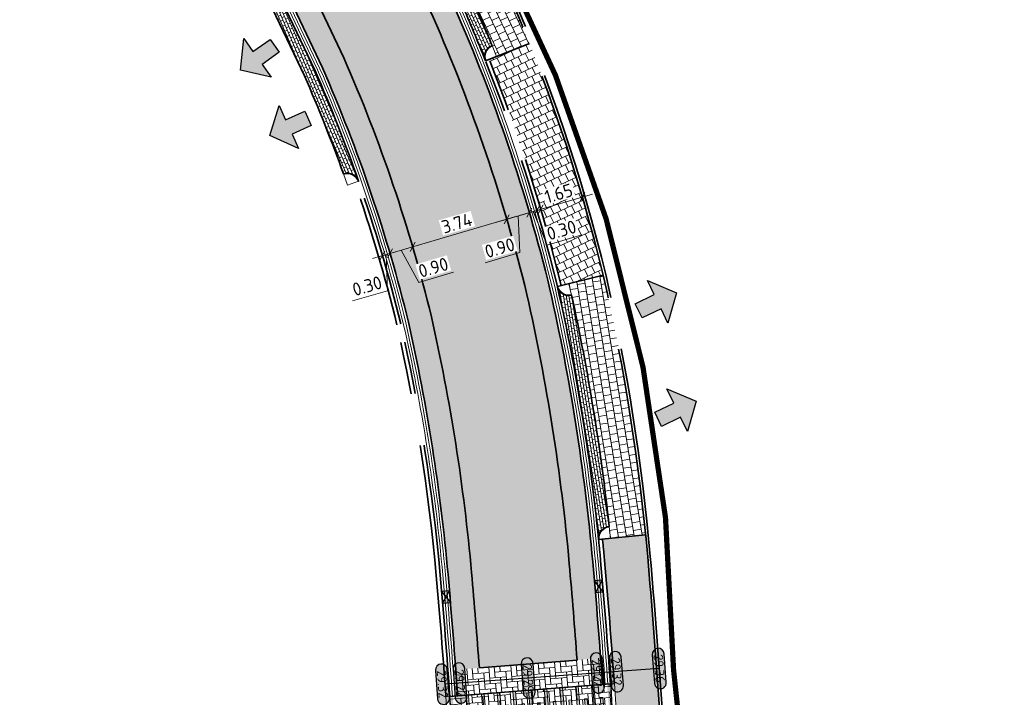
# Model space of a CAD drawing. Header units: metres. Extents: x 199937 to 201628, y 374508 to 375260.
# Tile 160 of 183: x 201412 to 201449, y 374990 to 375016. Entities that reach past the tile are written whole.
import ezdxf
from ezdxf.enums import TextEntityAlignment as Align

# ---------------------------------------------------------------- set-up
doc = ezdxf.new("R2010")
doc.units = ezdxf.units.M
for name, pattern in [('VH-OPSLUITBAND_100X200', [16, 8, -2, 4, -2]), ('VH-TROTTOIRBAND_130-150', [15, 5, -2, 2, -2, 2, -2]), ('XX-PROJECTGRENS', [18, 12, -3, 0, -3])]:
    doc.linetypes.add(name, pattern=pattern)
doc.layers.add('000___INRIT-PIJL', color=252, linetype='Continuous')
for name, color, linetype, lineweight in [('031___CL_DREMPEL TALUD', 250, 'Continuous', 18), ('N-WE-OG-HOOGTELIJN-G', 7, 'Continuous', 25), ('N-WE-RI-KOLK-S', 7, 'Continuous', 25), ('N-WE-VH-DREMPEL-G', 30, 'Continuous', 35), ('N-WE-VH-DWARSHELLING-S', 7, 'Continuous', 25), ('N-WE-VH-GOOT-G', 170, 'Continuous', 35), ('N-WE-VH-KANTOPSLUITING_OPSLUITBAND_100X200-G', 150, 'VH-OPSLUITBAND_100X200', 35), ('N-WE-VH-KANTOPSLUITING_TROTTOIRBAND_130 150-G', 210, 'VH-TROTTOIRBAND_130-150', 35), ('N-WE-VH-KANTOPSLUITING_TROTTOIRBAND_130 150_250_HOEKBLOK-S', 210, 'Continuous', 25), ('N-WE-VH-KANTOPSLUITING_VERLOOPBAND-S', 251, 'Continuous', 25), ('N-WE-VH-KANTVERHARDING_STREKLAAG-G', 60, 'Continuous', 18), ('N-WE-VH-VERHARDING_BETONSTRAATSTEEN-G', 252, 'Continuous', 35), ('N-WE-VH-VERHARDING_TEGEL-A', 252, 'Continuous', 18), ('N-WE-VH-VERHARDING_TEGEL-G', 252, 'Continuous', 35), ('N-WE-VW-MARKERING-V', 7, 'Continuous', 18), ('X-XX-AL-HOOGTELABEL-S', 7, 'Continuous', 25), ('X-XX-AL-M-200', 7, 'Continuous', 18)]:
    doc.layers.add(name, color=color, linetype=linetype, lineweight=lineweight)
doc.layers.add('N-WE-KG-GRENS_PROJECT-G', color=7, linetype='XX-PROJECTGRENS', lineweight=35, transparency=0.45)
for name, color, linetype, lineweight, true_color in [('N-WE-VH-VERHARDING_BETONSTRAATSTEEN_GRIJS-A', 7, 'Continuous', 18, 0xa6a6a6), ('N-WE-VH-VERHARDING_BETONSTRAATSTEEN_HEIDE-A', 7, 'Continuous', 0, 0x986657), ('N-WE-VH-VERHARDING_BETONSTRAATSTEEN_ROOD-A', 7, 'Continuous', 0, 0xa92c0a)]:
    doc.layers.add(name, color=color, linetype=linetype, lineweight=lineweight, true_color=true_color)
doc.styles.add('NLCS-ISO-ANNOTATIEF-T18', font='NLCS-ISO.ttf', dxfattribs={"height": 1.8})
doc.styles.add('NLCS-ISO-M200-T25', font='NLCS-ISO.ttf', dxfattribs={"height": 0.5})
doc.dimstyles.new('NLCS-M200-T25-SCHRAP_L2_H1', dxfattribs={"dimscale": 0.2, "dimtxt": 2.5, "dimasz": 1.4, "dimexe": 2, "dimexo": 2, "dimgap": 0.7, "dimtad": 1, "dimzin": 0, "dimdsep": 46, "dimtxsty": 'NLCS-ISO-M200-T25', "dimblk": 'OBLIQUE', "dimcen": 0, "dimdle": 2, "dimclrd": 256, "dimclre": 256, "dimclrt": 256, "dimadec": 1, "dimazin": 0, "dimtfac": 1, "dimtdec": 3, "dimtofl": 0, "dimtmove": 0, "dimatfit": 3, "dimldrblk": 'OBLIQUE', "dimfxl": 2, "dimfxlon": 1, "dimtfillclr": 256, "dimtolj": 1, "dimtzin": 0, "dimlwd": -1, "dimlwe": -1, "dimarcsym": 0})
pattern_1 = [(25.25832643, (0, 0), (0.100315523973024, 0.2795295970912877), [0.63, -0.21]), (295.25832643, (-0.1792140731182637, 0.3798451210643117), (0.100315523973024, 0.2795295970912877), [0.63, -0.21])]
pattern_2 = [(115.44303439, (0, 0), (-0.2643359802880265, 0.2064618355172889), [0.3, -0.3]), (205.44303439, (0, 0), (0.1288840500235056, -0.2709038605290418), [])]

# ---------------------------------------------------------------- blocks, each defined once
blk = doc.blocks.new('*U18')
at = {"flags": 128}
for points in [[(-2.74999999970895, -0.0999999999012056), (-2.74999999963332, -0.4999999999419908)], [(-2.649999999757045, -0.09999999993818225), (-2.649999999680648, -0.4999999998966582)], [(-2.649999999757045, -0.09999999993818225), (-2.449999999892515, -0.09999999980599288)], [(-2.449999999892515, -0.09999999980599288), (-2.449999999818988, -0.9999999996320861)], [(-2.349999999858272, -0.0999999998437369), (-2.349999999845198, -0.9999999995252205)], [(-2.349999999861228, -0.100000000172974), (-2.149999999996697, -0.1000000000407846)], [(-2.149999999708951, -0.09999999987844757), (-2.14999999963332, -0.4999999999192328)], [(-2.049999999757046, -0.09999999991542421), (-2.049999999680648, -0.4999999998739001)], [(-2.049999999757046, -0.09999999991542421), (-1.849999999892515, -0.09999999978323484)], [(-1.849999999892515, -0.09999999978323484), (-1.849999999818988, -0.9999999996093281)], [(-1.749999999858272, -0.09999999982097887), (-1.749999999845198, -0.9999999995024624)], [(-1.749999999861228, -0.100000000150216), (-1.549999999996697, -0.1000000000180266)], [(-1.54999999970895, -0.09999999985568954), (-1.54999999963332, -0.4999999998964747)], [(-1.449999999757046, -0.09999999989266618), (-1.449999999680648, -0.4999999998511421)], [(-1.449999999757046, -0.09999999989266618), (-1.249999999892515, -0.09999999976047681)], [(-1.249999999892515, -0.09999999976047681), (-1.249999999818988, -0.99999999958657)], [(-1.149999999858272, -0.09999999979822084), (-1.149999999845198, -0.9999999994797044)], [(-1.149999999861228, -0.1000000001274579), (-0.9499999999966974, -0.09999999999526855)], [(-0.9499999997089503, -0.09999999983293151), (-0.9499999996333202, -0.4999999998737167)], [(-0.8499999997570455, -0.09999999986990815), (-0.6499999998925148, -0.09999999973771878)], [(-0.8499999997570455, -0.09999999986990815), (-0.849999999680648, -0.4999999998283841)], [(-0.6499999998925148, -0.09999999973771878), (-0.6499999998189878, -0.999999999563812)], [(-0.5499999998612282, -0.1000000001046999), (-0.3499999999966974, -0.09999999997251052)], [(-0.5499999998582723, -0.09999999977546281), (-0.5499999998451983, -0.9999999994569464)], [(-0.3499999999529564, -0.09999999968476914), (-0.3499999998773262, -0.4999999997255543)], [(-0.2500000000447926, -0.1000000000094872), (-0.05000000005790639, -0.1000000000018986)], [(-0.2500000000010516, -0.09999999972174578), (-0.249999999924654, -0.4999999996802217)], [(-0.05000000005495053, -0.09999999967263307), (-0.04999999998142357, -0.9999999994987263)], [(0.04999999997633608, -0.1000000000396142), (0.2499999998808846, -0.1000000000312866)], [(0.04999999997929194, -0.0999999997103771), (0.04999999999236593, -0.9999999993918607)], [(0.249999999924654, -0.09999999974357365), (0.2500000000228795, -0.4999999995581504)], [(0.3499999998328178, -0.1000000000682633), (0.5499999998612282, -0.1000000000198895)], [(0.3499999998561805, -0.09999999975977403), (0.3500000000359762, -0.4999999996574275)], [(0.549999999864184, -0.09999999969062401), (0.549999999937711, -0.9999999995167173)], [(0.6499999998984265, -0.09999999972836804), (0.6499999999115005, -0.9999999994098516)], [(0.6499999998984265, -0.09999999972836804), (0.849999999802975, -0.09999999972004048)], [(0.8499999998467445, -0.09999999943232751), (0.8499999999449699, -0.4999999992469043)], [(0.9499999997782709, -0.09999999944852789), (0.9499999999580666, -0.4999999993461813)], [(0.9499999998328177, -0.0999999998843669), (1.149999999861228, -0.09999999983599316)], [(1.149999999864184, -0.09999999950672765), (1.149999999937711, -0.9999999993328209)], [(1.249999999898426, -0.09999999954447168), (1.449999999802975, -0.09999999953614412)], [(1.249999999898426, -0.09999999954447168), (1.2499999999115, -0.9999999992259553)], [(1.449999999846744, -0.09999999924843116), (1.44999999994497, -0.499999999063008)], [(1.549999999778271, -0.09999999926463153), (1.549999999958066, -0.499999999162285)], [(1.549999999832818, -0.09999999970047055), (1.749999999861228, -0.0999999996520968)], [(1.749999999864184, -0.0999999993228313), (1.749999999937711, -0.9999999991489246)], [(1.849999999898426, -0.09999999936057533), (2.049999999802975, -0.09999999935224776)], [(1.849999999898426, -0.09999999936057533), (1.8499999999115, -0.9999999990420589)], [(2.049999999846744, -0.0999999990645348), (2.04999999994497, -0.4999999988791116)], [(2.149999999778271, -0.09999999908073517), (2.149999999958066, -0.4999999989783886)], [(2.149999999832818, -0.09999999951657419), (2.349999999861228, -0.09999999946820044)], [(2.349999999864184, -0.09999999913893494), (2.349999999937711, -0.9999999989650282)], [(2.449999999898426, -0.09999999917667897), (2.649999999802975, -0.09999999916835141)], [(2.449999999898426, -0.09999999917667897), (2.4499999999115, -0.9999999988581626)], [(2.649999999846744, -0.09999999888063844), (2.64999999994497, -0.4999999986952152)], [(2.749999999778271, -0.09999999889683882), (2.749999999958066, -0.4999999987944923)], [(-2.649999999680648, -0.4999999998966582), (-2.749999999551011, -0.4999999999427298)], [(-2.049999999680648, -0.4999999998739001), (-2.149999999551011, -0.4999999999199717)], [(-1.449999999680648, -0.4999999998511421), (-1.549999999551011, -0.4999999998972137)], [(-0.849999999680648, -0.4999999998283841), (-0.9499999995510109, -0.4999999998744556)], [(-0.249999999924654, -0.4999999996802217), (-0.3499999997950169, -0.4999999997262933)], [(0.3500000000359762, -0.4999999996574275), (0.2500000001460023, -0.4999999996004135)], [(0.9499999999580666, -0.4999999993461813), (0.8500000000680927, -0.4999999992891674)], [(1.549999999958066, -0.499999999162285), (1.450000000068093, -0.499999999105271)], [(2.149999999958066, -0.4999999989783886), (2.050000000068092, -0.4999999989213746)], [(2.749999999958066, -0.4999999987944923), (2.650000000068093, -0.4999999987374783)], [(-2.449999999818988, -0.9999999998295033), (-2.349999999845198, -0.9999999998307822)], [(-1.849999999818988, -0.9999999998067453), (-1.749999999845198, -0.9999999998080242)], [(-1.249999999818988, -0.9999999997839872), (-1.149999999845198, -0.9999999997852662)], [(-0.6499999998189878, -0.9999999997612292), (-0.5499999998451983, -0.9999999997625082)], [(-0.04999999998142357, -0.9999999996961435), (0.04999999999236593, -0.9999999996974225)], [(0.549999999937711, -0.9999999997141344), (0.6499999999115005, -0.9999999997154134)], [(1.149999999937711, -0.9999999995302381), (1.2499999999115, -0.9999999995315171)], [(1.749999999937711, -0.9999999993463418), (1.8499999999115, -0.9999999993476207)], [(2.349999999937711, -0.9999999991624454), (2.4499999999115, -0.9999999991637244)]]:
    blk.add_lwpolyline(points, dxfattribs=at)
blk = doc.blocks.new('inrit')
h = blk.add_hatch(color=256)
h.dxf.hatch_style = 1
h.paths.add_polyline_path([(0.3000000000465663, 1), (-0.300000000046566, 1), (-0.3000000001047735, 1.799999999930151), (-0.900000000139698, 1.799999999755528), (-2.328301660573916e-10, 2.599999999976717), (0.9000000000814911, 1.799999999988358), (0.2999999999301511, 1.799999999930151)])
at = {"color": 3, "flags": 128}
blk.add_lwpolyline([(0.3000000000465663, 1), (-0.300000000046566, 1), (-0.3000000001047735, 1.799999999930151), (-0.900000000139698, 1.799999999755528), (-2.328301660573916e-10, 2.599999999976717), (0.9000000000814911, 1.799999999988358), (0.2999999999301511, 1.799999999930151), (0.3000000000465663, 1)], dxfattribs=at)
blk = doc.blocks.new('SVH-VERLOOPBAND_TROTTOIRBAND 130 150X250 HD_OPSLUITBAND 150X250 HD_L1000_LINKS-MM')
at = {"linetype": 'Continuous', "lineweight": 0}
blk.add_lwpolyline([(0, 0), (-1000, 1.13686837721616e-13), (-1000, 150.0000000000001), (0, 150)], close=True, dxfattribs=at)
blk.add_lwpolyline([(0, 20), (-100, 20), (-900, 1.13686837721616e-13)], dxfattribs=at)
blk = doc.blocks.new('SVH-VERLOOPBAND_TROTTOIRBAND 130 150X250 HD_OPSLUITBAND 150X250 HD_L1000_RECHTS-MM')
at = {"linetype": 'Continuous', "lineweight": 0}
blk.add_lwpolyline([(0, 0), (1000, 1.13686837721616e-13), (1000, 150.0000000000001), (0, 150)], close=True, dxfattribs=at)
blk.add_lwpolyline([(0, 20), (100, 20), (900, 1.13686837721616e-13)], dxfattribs=at)
blk = doc.blocks.new('SVH-TROTTOIRBAND HOEKBLOK_130 150X250_R450_H90UITW_HD-MM')
at = {"linetype": 'Continuous', "lineweight": 0}
for q in [(450.0000000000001, 449.9999999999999), (0, 0)]:
    blk.add_line((8.266365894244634e-14, 450), q, dxfattribs=at)
for radius in [450, 430]:
    blk.add_arc((8.266365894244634e-14, 450), radius, 270, 0, dxfattribs=at)
blk = doc.blocks.new('*U283')
h = blk.add_hatch(color=253)
h.dxf.hatch_style = 1
edge = h.paths.add_edge_path()
edge.add_line((2.726055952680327, 1.132202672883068), (-2.726055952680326, 1.132202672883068))
edge.add_arc((-2.726055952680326, 0), 1.132202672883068, 90, 270)
edge.add_line((-2.726055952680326, -1.132202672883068), (2.726055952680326, -1.132202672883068))
edge.add_arc((2.726055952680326, 3.697785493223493e-32), 1.132202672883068, 270, 450)
blk.add_lwpolyline([(2.726055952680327, 1.132202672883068), (-2.726055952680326, 1.132202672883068, 0.9999999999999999), (-2.726055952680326, -1.132202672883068), (2.726055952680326, -1.132202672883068, 0.9999999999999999)], format="xyb", close=True)
at = {"style": 'NLCS-ISO-ANNOTATIEF-T18'}
blk.add_attdef('HGT', text='', height=1.8, dxfattribs=at).set_placement((-0.002853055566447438, -0.0004570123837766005), align=Align.MIDDLE_CENTER)
blk = doc.blocks.new('*U569')
blk.add_solid([(0, 0), (2.769219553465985, 0.25), (5.538439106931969, 0)])
blk = doc.blocks.new('*U579')
blk.add_solid([(0, 0), (0, -0.25), (1.650296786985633, 0)])
blk = doc.blocks.new('N-SRI-KOLK_STRAAT_450X300-SO')
h = blk.add_hatch(color=256)
h.dxf.hatch_style = 1
h.paths.add_polyline_path([(-7.127631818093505e-14, 0.7499999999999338), (-1.125000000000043, 1.49999999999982), (-1.125000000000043, 4.75175454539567e-14)])
h.paths.add_polyline_path([(1.1249999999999, 4.75175454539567e-14), (1.1249999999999, 1.49999999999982), (-7.122080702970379e-14, 0.7499999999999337)])
for p, q in [((-1.125000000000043, 4.75175454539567e-14), (1.1249999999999, 1.49999999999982)), ((1.1249999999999, 4.75175454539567e-14), (-1.125000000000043, 1.49999999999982))]:
    blk.add_line(p, q)
at = {"flags": 128}
blk.add_lwpolyline([(-1.125000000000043, 4.75175454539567e-14), (1.1249999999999, 4.75175454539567e-14), (1.1249999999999, 1.49999999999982), (-1.125000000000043, 1.49999999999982)], close=True, dxfattribs=at)
blk = doc.blocks.new('_Oblique')
at = {"color": 0, "linetype": 'ByBlock', "lineweight": -2}
blk.add_line((-0.5, -0.5), (0.5, 0.5), dxfattribs=at)
blk = doc.blocks.new('*D859')
at = {"layer": 'Defpoints', "color": 0, "transparency": 16777216}
for p in [(201430.2028036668, 375008.3016850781), (201430.2028036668, 375008.3016850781), (201426.6149391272, 375007.251373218)]:
    blk.add_point(p, dxfattribs=at)
at = {"layer": 'X-XX-AL-M-200', "transparency": 16777216}
for p, q in [((201430.2028036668, 375008.3016850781), (201430.0904239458, 375008.6855741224)), ((201426.231050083, 375007.1389934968), (201430.5866927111, 375008.4140647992)), ((201426.6149391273, 375007.2513732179), (201426.7273188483, 375006.8674841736))]:
    blk.add_line(p, q, dxfattribs=at)
at = {"layer": 'X-XX-AL-M-200', "transparency": 16777216, "xscale": 0.28, "yscale": 0.28, "zscale": 0.28}
for p, rotation in [((201430.2028036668, 375008.3016850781), 16.31687021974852), ((201426.6149391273, 375007.2513732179), 196.3168702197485)]:
    blk.add_blockref('_Oblique', p, dxfattribs=dict(at, rotation=rotation))
at = {"layer": 'X-XX-AL-M-200', "transparency": 16777216, "insert": (201428.299301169, 375008.1508209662), "char_height": 0.5, "attachment_point": 5, "rotation": 16.316870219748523, "style": 'NLCS-ISO-M200-T25', "bg_fill": 3, "box_fill_scale": 1.1, "bg_fill_color": 256, "bg_fill_true_color": 13158600, "bg_fill_transparency": 0}
blk.add_mtext('\\A1;3.74', dxfattribs=at)
blk = doc.blocks.new('*D860')
at = {"layer": 'Defpoints', "color": 0, "transparency": 16777216}
for p in [(201425.7511887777, 375006.9985188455), (201425.7511887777, 375006.9985188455), (201426.6149391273, 375007.251373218)]:
    blk.add_point(p, dxfattribs=at)
at = {"layer": 'X-XX-AL-M-200', "transparency": 16777216}
for p, q in [((201426.9988281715, 375007.363752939), (201425.3672997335, 375006.8861391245)), ((201425.7511887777, 375006.9985188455), (201425.6388090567, 375007.3824078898)), ((201426.6149391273, 375007.251373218), (201426.5025594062, 375007.6352622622)), ((201426.1830639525, 375007.1249460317), (201426.849986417, 375005.8942824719)), ((201426.849986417, 375005.8942824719), (201428.1744036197, 375006.2819925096))]:
    blk.add_line(p, q, dxfattribs=at)
at = {"layer": 'X-XX-AL-M-200', "transparency": 16777216, "xscale": 0.28, "yscale": 0.28, "zscale": 0.28, "rotation": 196.3168702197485}
blk.add_blockref('_Oblique', (201425.7511887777, 375006.9985188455), dxfattribs=at)
at = {"layer": 'X-XX-AL-M-200', "transparency": 16777216, "insert": (201427.4026247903, 375006.4624293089), "char_height": 0.5, "attachment_point": 5, "rotation": 16.316870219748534, "style": 'NLCS-ISO-M200-T25', "bg_fill": 3, "box_fill_scale": 1.1, "bg_fill_color": 256, "bg_fill_true_color": 13158600, "bg_fill_transparency": 0}
blk.add_mtext('\\A1;0.90', dxfattribs=at)
at = {"layer": 'X-XX-AL-M-200', "transparency": 16777216, "xscale": 0.28, "yscale": 0.28, "zscale": 0.28, "rotation": 16.31687021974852}
blk.add_blockref('_Oblique', (201426.6149391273, 375007.251373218), dxfattribs=at)
blk = doc.blocks.new('*D861')
at = {"layer": 'Defpoints', "color": 0, "transparency": 16777216}
for p in [(201425.4632719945, 375006.9142340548), (201425.4632719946, 375006.9142340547), (201425.7511887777, 375006.9985188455)]:
    blk.add_point(p, dxfattribs=at)
at = {"layer": 'X-XX-AL-M-200', "transparency": 16777216}
for p, q in [((201425.7511887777, 375006.9985188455), (201425.6388090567, 375007.3824078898)), ((201426.135077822, 375007.1108985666), (201425.0793829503, 375006.8018543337)), ((201425.4632719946, 375006.9142340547), (201425.5756517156, 375006.5303450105)), ((201425.6072303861, 375006.9563764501), (201425.6516552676, 375005.5784138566)), ((201425.6516552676, 375005.5784138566), (201424.327238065, 375005.1907038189))]:
    blk.add_line(p, q, dxfattribs=at)
at = {"layer": 'X-XX-AL-M-200', "transparency": 16777216, "xscale": 0.28, "yscale": 0.28, "zscale": 0.28}
for p, rotation in [((201425.4632719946, 375006.9142340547), 196.3168702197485), ((201425.7511887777, 375006.9985188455), 16.31687021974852)]:
    blk.add_blockref('_Oblique', p, dxfattribs=dict(at, rotation=rotation))
at = {"layer": 'X-XX-AL-M-200', "transparency": 16777216, "insert": (201424.8798764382, 375005.7588506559), "char_height": 0.5, "attachment_point": 5, "rotation": 16.316870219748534, "style": 'NLCS-ISO-M200-T25', "bg_fill": 3, "box_fill_scale": 1.1, "bg_fill_color": 256, "bg_fill_true_color": 13158600, "bg_fill_transparency": 0}
blk.add_mtext('\\A1;0.30', dxfattribs=at)
blk = doc.blocks.new('*D862')
at = {"layer": 'Defpoints', "color": 0, "transparency": 16777216}
for p in [(201431.0665540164, 375008.5545394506), (201431.0665540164, 375008.5545394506), (201430.2028036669, 375008.3016850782)]:
    blk.add_point(p, dxfattribs=at)
at = {"layer": 'X-XX-AL-M-200', "transparency": 16777216}
for p, q in [((201429.8189146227, 375008.1893053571), (201431.4504430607, 375008.6669191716)), ((201430.6346788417, 375008.4281122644), (201430.7058918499, 375007.0293442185)), ((201431.0665540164, 375008.5545394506), (201431.1789337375, 375008.1706504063)), ((201430.2028036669, 375008.3016850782), (201430.315183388, 375007.9177960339)), ((201430.7058918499, 375007.0293442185), (201429.3814746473, 375006.6416341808))]:
    blk.add_line(p, q, dxfattribs=at)
at = {"layer": 'X-XX-AL-M-200', "transparency": 16777216, "xscale": 0.28, "yscale": 0.28, "zscale": 0.28}
for p, rotation in [((201430.2028036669, 375008.3016850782), 196.3168702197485), ((201431.0665540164, 375008.5545394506), 16.31687021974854)]:
    blk.add_blockref('_Oblique', p, dxfattribs=dict(at, rotation=rotation))
at = {"layer": 'X-XX-AL-M-200', "transparency": 16777216, "insert": (201429.9341130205, 375007.2097810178), "char_height": 0.5, "attachment_point": 5, "rotation": 16.316870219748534, "style": 'NLCS-ISO-M200-T25', "bg_fill": 3, "box_fill_scale": 1.1, "bg_fill_color": 256, "bg_fill_true_color": 13158600, "bg_fill_transparency": 0}
blk.add_mtext('\\A1;0.90', dxfattribs=at)
blk = doc.blocks.new('*D863')
at = {"layer": 'Defpoints', "color": 0, "transparency": 16777216}
for p in [(201431.0665540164, 375008.5545394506), (201431.3544707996, 375008.6388242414), (201431.3544707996, 375008.6388242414)]:
    blk.add_point(p, dxfattribs=at)
at = {"layer": 'X-XX-AL-M-200', "transparency": 16777216}
for p, q in [((201431.3544707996, 375008.6388242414), (201431.2420910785, 375009.0227132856)), ((201430.6826649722, 375008.4421597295), (201431.7383598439, 375008.7512039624)), ((201431.0665540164, 375008.5545394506), (201431.1789337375, 375008.1706504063)), ((201431.210512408, 375008.596681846), (201431.7364652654, 375007.3175338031)), ((201431.7364652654, 375007.3175338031), (201433.0608824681, 375007.7052438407))]:
    blk.add_line(p, q, dxfattribs=at)
at = {"layer": 'X-XX-AL-M-200', "transparency": 16777216, "xscale": 0.28, "yscale": 0.28, "zscale": 0.28, "rotation": 196.3168702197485}
blk.add_blockref('_Oblique', (201431.0665540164, 375008.5545394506), dxfattribs=at)
at = {"layer": 'X-XX-AL-M-200', "transparency": 16777216, "insert": (201432.2891036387, 375007.8856806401), "char_height": 0.5, "attachment_point": 5, "rotation": 16.316870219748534, "style": 'NLCS-ISO-M200-T25', "bg_fill": 3, "box_fill_scale": 1.1, "bg_fill_color": 256, "bg_fill_true_color": 13158600, "bg_fill_transparency": 0}
blk.add_mtext('\\A1;0.30', dxfattribs=at)
at = {"layer": 'X-XX-AL-M-200', "transparency": 16777216, "xscale": 0.28, "yscale": 0.28, "zscale": 0.28, "rotation": 16.31687021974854}
blk.add_blockref('_Oblique', (201431.3544707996, 375008.6388242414), dxfattribs=at)
blk = doc.blocks.new('*D864')
at = {"layer": 'X-XX-AL-M-200', "transparency": 16777216}
for p, q in [((201431.1145401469, 375008.5685869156), (201433.465860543, 375009.2569127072)), ((201433.0819714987, 375009.1445329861), (201432.9695917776, 375009.5284220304)), ((201431.4984291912, 375008.6809666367), (201431.6108089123, 375008.2970775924))]:
    blk.add_line(p, q, dxfattribs=at)
at = {"layer": 'X-XX-AL-M-200', "transparency": 16777216, "xscale": 0.28, "yscale": 0.28, "zscale": 0.28}
for p, rotation in [((201433.0819714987, 375009.1445329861), 16.31687022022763), ((201431.4984291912, 375008.6809666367), 196.3168702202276)]:
    blk.add_blockref('_Oblique', p, dxfattribs=dict(at, rotation=rotation))
at = {"layer": 'X-XX-AL-M-200', "transparency": 16777216, "insert": (201432.1806301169, 375009.2870416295), "char_height": 0.5, "attachment_point": 5, "rotation": 16.316870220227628, "style": 'NLCS-ISO-M200-T25', "bg_fill": 3, "box_fill_scale": 1.1, "bg_fill_color": 256, "bg_fill_true_color": 13158600, "bg_fill_transparency": 0}
blk.add_mtext('\\A1;1.65', dxfattribs=at)
at = {"layer": 'Defpoints', "color": 0, "transparency": 16777216}
for p in [(201433.0819714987, 375009.1445329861), (201433.0819714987, 375009.1445329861), (201431.4984291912, 375008.6809666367)]:
    blk.add_point(p, dxfattribs=at)

msp = doc.modelspace()

# ---------------------------------------------------------------- hatches: boundary and pattern name
at = {"layer": 'N-WE-VH-VERHARDING_BETONSTRAATSTEEN_GRIJS-A'}
h = msp.add_hatch(dxfattribs=at)
h.set_pattern_fill('AVH-GRI_BSS_KEIFRMT_HALFST-SO', color=256, angle=24.60287700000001, pattern_type=2)
h.set_pattern_definition([(24.602877, (201427.1927635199, 375020.2785821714), (0.05175331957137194, 0.1391818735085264), [0.105, -0.105]), (114.602877, (201427.1927635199, 375020.2785821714), (-0.09546759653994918, -0.04371427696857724), [])])
edge = h.paths.add_edge_path()
edge.add_arc((201429.8106155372, 375014.5060658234), 0.4500000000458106, 111.6654535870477, 201.6654535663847, ccw=False)
edge.add_arc((201359.4015771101, 374986.2172907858), 75.88251853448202, 22.22893282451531, 23.68254448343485)
edge.add_line((201428.8936498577, 375016.6969306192), (201427.1927635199, 375020.2785821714))
edge.add_arc((201426.9997248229, 375020.6850745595), 0.4500000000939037, 205.4025211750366, 295.4025211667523, ccw=False)
edge.add_line((201426.5932324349, 375020.4920358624), (201428.4843806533, 375016.50973922))
edge.add_arc((201369.3456591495, 374990.4863578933), 64.61118136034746, 21.66545358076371, 23.75139696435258, ccw=False)
h = msp.add_hatch(dxfattribs=at)
h.set_pattern_fill('AVH-GRI_BSS_KEIFRMT_HALFST-SO', color=256, angle=203.3201099, pattern_type=2)
h.set_pattern_definition([(203.3201099, (201423.9795918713, 375010.0291198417), (-0.05485616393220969, -0.1379884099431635), [0.105, -0.105]), (293.3201099, (201423.9795918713, 375010.0291198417), (0.09642228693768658, 0.04156612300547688), [])])
edge = h.paths.add_edge_path()
edge.add_arc((201424.1283107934, 375009.6044050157), 0.4500000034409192, 19.298306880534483, 109.2983062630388, ccw=False)
edge.add_arc((201369.3456591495, 374990.4863578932), 58.47274225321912, 19.2384277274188, 23.66688603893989)
edge.add_line((201422.9005365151, 375013.9583986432), (201421.3514300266, 375017.2204388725))
edge.add_arc((201420.9449376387, 375017.0274001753), 0.4499999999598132, -64.59747882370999, 25.40252119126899, ccw=False)
edge.add_line((201421.1379763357, 375016.6209077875), (201422.4911144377, 375013.7715291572))
edge.add_arc((201368.225785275, 374990.0212371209), 59.23514430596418, 19.74109733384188, 23.637539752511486, ccw=False)
h = msp.add_hatch(dxfattribs=at)
h.set_pattern_fill('AVH-GRI_BSS_KEIFRMT_HALFST-SO', color=256, angle=9.201373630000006, pattern_type=2)
h.set_pattern_definition([(9.201373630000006, (201432.6743409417, 375005.4074128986), (0.08685889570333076, 0.1204389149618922), [0.105, -0.105]), (99.20137363, (201432.6743409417, 375005.4074128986), (-0.1036489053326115, -0.01679000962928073), [])])
edge = h.paths.add_edge_path()
edge.add_arc((201354.4052435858, 374988.1396967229), 79.69353903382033, 5.722448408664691, 12.735816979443)
edge.add_arc((201369.3456590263, 374990.4863579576), 64.61118146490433, 13.62686796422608, 13.65410963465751)
edge.add_arc((201432.5681139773, 375005.8446952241), 0.4500000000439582, 193.6541097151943, 283.6541097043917)
edge.add_arc((201351.3097001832, 374987.6969385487), 83.26983648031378, 6.122839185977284, 12.279908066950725, ccw=False)
edge.add_arc((201434.149393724, 374996.1307772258), 0.4499999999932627, 95.72244840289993, 185.7224484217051)
at = {"layer": 'N-WE-VH-VERHARDING_BETONSTRAATSTEEN_HEIDE-A', "true_color": 0x986657}
h = msp.add_hatch(dxfattribs=at)
h.set_pattern_fill('AVH-HEI_BSS_KEIFRMT_KEPER-SO', color=25, scale=2, angle=25.25832643, pattern_type=2)
h.set_pattern_definition(pattern_1)
h.paths.add_polyline_path([(201431.8459715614, 375005.6402021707, 0.04417944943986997), (201428.2115291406, 375016.3849562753), (201418.1756580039, 375037.5180517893), (201417.3630633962, 375037.1311527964), (201427.3929484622, 375016.0106624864, -0.04410053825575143), (201430.969658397, 375005.4349577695, -0.03315385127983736), (201432.5839413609, 374995.163006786, -0.003189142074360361), (201432.8827919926, 374991.4908684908), (201433.7799073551, 374991.5630346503, 0.003185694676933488), (201433.4804126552, 374995.2426311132, 0.03317913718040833)])
h = msp.add_hatch(dxfattribs=at)
h.set_pattern_fill('AVH-HEI_BSS_KEIFRMT_KEPER-SO', color=25, scale=2, angle=25.25832643, pattern_type=2)
h.set_pattern_definition(pattern_1)
h.paths.add_polyline_path([(201427.3296270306, 375004.5823018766, 0.04375200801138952), (201423.9922740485, 375014.4568324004), (201413.9876906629, 375035.5240435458), (201413.1750960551, 375035.1371445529), (201423.1734783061, 375014.0829914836, -0.04366269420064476), (201426.4533223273, 375004.3770036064, -0.03301341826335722), (201427.9636939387, 374994.7525755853, -0.003207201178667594), (201428.259218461, 374991.118936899), (201429.1563342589, 374991.1911030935, 0.003203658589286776), (201428.8601634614, 374994.8322202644, 0.03304207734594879)])
h = msp.add_hatch(dxfattribs=at)
h.set_pattern_fill('AVH-HEI_BSS_KEIFRMT_KEPER-SO', color=25, scale=2, angle=4.59910979, pattern_type=2)
h.set_pattern_definition([(4.59910979, (201428.259218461, 374991.1189368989), (0.1924853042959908, 0.2261623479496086), [0.63, -0.21]), (274.59910979, (201428.2255414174, 374991.5375845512), (0.1924853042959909, 0.2261623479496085), [0.63, -0.21])])
h.paths.add_polyline_path([(201433.7799073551, 374991.5630346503), (201428.259218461, 374991.118936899, -0.000879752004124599), (201428.3321333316, 374990.1215720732), (201433.8529611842, 374990.5656810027, 0.0008629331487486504)])
at = {"layer": 'N-WE-VH-VERHARDING_BETONSTRAATSTEEN_ROOD-A'}
h = msp.add_hatch(dxfattribs=at)
h.set_pattern_fill('AVH-ROO_BSS_KEIFRMT_KEPER-SO', color=36, scale=2, angle=-19.74167357, pattern_type=2)
h.set_pattern_definition([(340.25832643, (0, 0), (0.2685910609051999, 0.1267234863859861), [0.6299999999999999, -0.21]), (250.25832643, (0.1418675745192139, 0.395314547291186), (0.2685910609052, 0.126723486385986), [0.6299999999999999, -0.21])])
h.paths.add_polyline_path([(201417.3630633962, 375037.1311527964), (201413.9876906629, 375035.5240435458), (201423.9922740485, 375014.4568324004, -0.04375200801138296), (201427.3296270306, 375004.5823018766, -0.0330420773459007), (201428.8601634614, 374994.8322202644, -0.003203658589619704), (201429.1563342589, 374991.1911030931), (201429.258194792, 374991.1992970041), (201432.8827919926, 374991.4908684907, 0.003189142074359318), (201432.5839413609, 374995.1630067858, 0.03315385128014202), (201430.969658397, 375005.4349577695, 0.0441005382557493), (201427.3929484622, 375016.0106624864)])
h = msp.add_hatch(dxfattribs=at)
h.set_pattern_fill('AVH-ROO_BSS_KEIFRMT_KEPER-SO', color=36, scale=2, angle=4.6, pattern_type=2)
h.set_pattern_definition([(4.6, (201109.114271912, 374903.0265801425), (0.1924817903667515, 0.2261653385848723), [0.6299999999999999, -0.21]), (274.6, (201109.0805883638, 374903.4452272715), (0.1924817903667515, 0.2261653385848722), [0.63, -0.21])])
h.paths.add_polyline_path([(201434.1520069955, 374990.5897369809), (201434.2233712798, 374989.5922474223), (201428.1024785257, 374989.0999265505), (201428.0330870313, 374990.0975160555)])
at = {"layer": 'N-WE-VH-VERHARDING_TEGEL-A'}
h = msp.add_hatch(dxfattribs=at)
h.set_pattern_fill('AVH-TEGEL_300X300_HALFST-SO', color=256, angle=25.2863487, pattern_type=2)
h.set_pattern_definition([(25.28634870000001, (201343.742815, 375069.87108), (0.2071839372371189, 0.2637703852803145), [0.3, -0.3]), (115.2863487, (201343.742815, 375069.87108), (-0.271255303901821, -0.128142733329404), [])])
edge = h.paths.add_edge_path()
edge.add_line((201428.2192019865, 375021.2641906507), (201426.9997248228, 375020.6850745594))
edge.add_line((201426.9997248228, 375020.6850745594), (201427.1927635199, 375020.2785821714))
edge.add_line((201427.1927635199, 375020.2785821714), (201428.8936498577, 375016.6969306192))
edge.add_arc((201359.4015771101, 374986.2172907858), 75.88251853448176, 22.22893282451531, 23.68254448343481, ccw=False)
edge.add_line((201429.6444816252, 375014.924275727), (201429.8106155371, 375014.5060658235))
edge.add_line((201429.8106155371, 375014.5060658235), (201431.0652452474, 375015.004467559))
edge.add_arc((201369.3456591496, 374990.4863578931), 66.41118136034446, 21.66545358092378, 23.77392812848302)
edge.add_line((201430.1214003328, 375017.2586251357), (201428.2192019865, 375021.2641906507))
h = msp.add_hatch(dxfattribs=at)
h.set_pattern_fill('AVH-TEGEL_300X300_HALFST-SO', color=256, scale=5, angle=115.44303439, pattern_type=2)
h.set_pattern_definition(pattern_2)
edge = h.paths.add_edge_path()
edge.add_line((201432.276592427, 375005.7738772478), (201433.8799609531, 375006.1633761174))
edge.add_arc((201369.3456591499, 374990.4863578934), 66.41118135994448, 13.65410971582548, 21.66545358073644)
edge.add_line((201431.0652452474, 375015.004467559), (201429.5318089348, 375014.3953098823))
edge.add_arc((201369.3456591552, 374990.4863578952), 64.76118135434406, 13.654109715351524, 21.66545358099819, ccw=False)
h = msp.add_hatch(dxfattribs=at)
h.set_pattern_fill('AVH-TEGEL_300X300_HALFST-SO', color=256, angle=9.245792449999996, pattern_type=2)
h.set_pattern_definition([(9.245792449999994, (201343.742815, 375069.87108), (0.2720019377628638, 0.1962522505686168), [0.3, -0.3]), (99.24579244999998, (201343.742815, 375069.87108), (-0.2961024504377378, -0.04820102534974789), [])])
h.paths.add_polyline_path([(201433.8907078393, 375006.1190703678, 0.0001716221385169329), (201433.8799609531, 375006.1633761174), (201432.5681139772, 375005.8446952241), (201432.6743409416, 375005.4074128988, -0.02687174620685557), (201434.1045244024, 374996.5785346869), (201434.149393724, 374996.1307772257), (201435.4926661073, 374996.2653851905, 0.03065407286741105)])
h = msp.add_hatch(dxfattribs=at)
h.set_pattern_fill('AVH-TEGEL_300X300_HALFST-SO', color=256, scale=5, angle=115.44303439, pattern_type=2)
h.set_pattern_definition(pattern_2)
edge = h.paths.add_edge_path()
edge.add_line((201449.4470468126, 374954.1452668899), (201450.9369022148, 374954.8543725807))
edge.add_line((201450.9369022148, 374954.8543725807), (201438.1946044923, 374981.6263775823))
edge.add_arc((201459.1428743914, 374991.5968333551), 23.20000000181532, 183.9493814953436, 205.4523951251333, ccw=False)
edge.add_arc((201144.8737429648, 374969.8999794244), 291.8172065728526, 3.949381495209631, 5.018700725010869)
edge.add_arc((201354.4052444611, 374988.1396968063), 81.49353815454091, 5.131340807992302, 5.722448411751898)
edge.add_line((201435.4926661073, 374996.2653851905), (201433.8508887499, 374996.1008643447))
edge.add_arc((201354.4052435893, 374988.1396967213), 79.84353903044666, 5.1325003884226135, 5.722448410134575, ccw=False)
edge.add_arc((201144.8737434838, 374969.8999794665), 290.1672060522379, 3.9493814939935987, 5.018379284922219, ccw=False)
edge.add_arc((201459.1428743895, 374991.5968333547), 24.84999999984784, 183.9493814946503, 205.4523951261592)
edge.add_line((201436.7047490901, 374980.9172718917), (201449.4470468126, 374954.1452668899))
at = {"layer": 'N-WE-VW-MARKERING-V'}
h = msp.add_hatch(color=256, dxfattribs=at)
h.dxf.hatch_style = 1
h.paths.add_polyline_path([(201434.2233712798, 374989.5922474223), (201434.2162348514, 374989.691996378), (201434.1950879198, 374989.690295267), (201434.1229228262, 374990.5873973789), (201434.0232448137, 374990.5793790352), (201434.0954099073, 374989.6822769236), (201433.8960538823, 374989.666240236), (201433.8639805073, 374990.0649522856), (201433.7643024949, 374990.0569339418), (201433.7963758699, 374989.6582218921), (201433.5970198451, 374989.6421852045), (201433.5248547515, 374990.5392873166), (201433.4251767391, 374990.5312689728), (201433.4973418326, 374989.6341668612), (201433.2979858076, 374989.6181301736), (201433.2659124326, 374990.0168422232), (201433.1662344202, 374990.0088238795), (201433.1983077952, 374989.6101118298), (201432.9989517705, 374989.5940751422), (201432.9267866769, 374990.4911772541), (201432.8271086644, 374990.4831589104), (201432.899273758, 374989.5860567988), (201432.699917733, 374989.5700201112), (201432.667844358, 374989.9687321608), (201432.5681663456, 374989.960713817), (201432.6002397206, 374989.5620017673), (201432.4008836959, 374989.5459650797), (201432.3287186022, 374990.4430671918), (201432.2290405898, 374990.435048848), (201432.3012056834, 374989.5379467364), (201432.1018496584, 374989.5219100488), (201432.0697762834, 374989.9206220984), (201431.970098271, 374989.9126037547), (201432.002171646, 374989.513891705), (201431.8028156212, 374989.4978550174), (201431.7306505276, 374990.3949571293), (201431.6309725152, 374990.3869387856), (201431.7031376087, 374989.489836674), (201431.5037815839, 374989.4737999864), (201431.471708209, 374989.8725120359), (201431.3720301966, 374989.8644936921), (201431.4041035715, 374989.4657816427), (201431.2047475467, 374989.4497449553), (201431.1325824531, 374990.3468470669), (201431.0329044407, 374990.3388287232), (201431.1050695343, 374989.4417266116), (201430.9057135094, 374989.4256899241), (201430.8736401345, 374989.8244019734), (201430.773962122, 374989.8163836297), (201430.8060354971, 374989.4176715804), (201430.6066794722, 374989.4016348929), (201430.5345143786, 374990.2987370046), (201430.4348363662, 374990.2907186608), (201430.5070014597, 374989.3936165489), (201430.3076454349, 374989.3775798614), (201430.2755720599, 374989.7762919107), (201430.1758940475, 374989.7682735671), (201430.2079674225, 374989.3695615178), (201430.0086113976, 374989.3535248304), (201429.936446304, 374990.250626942), (201429.8367682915, 374990.2426085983), (201429.9089333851, 374989.3455064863), (201429.7095773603, 374989.3294697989), (201429.6775039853, 374989.7281818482), (201429.5778259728, 374989.7201635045), (201429.6098993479, 374989.3214514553), (201429.4105433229, 374989.3054147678), (201429.3383782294, 374990.2025168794), (201429.2387002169, 374990.1944985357), (201429.3108653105, 374989.2973964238), (201429.1115092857, 374989.2813597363), (201429.0794359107, 374989.6800717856), (201428.9797578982, 374989.6720534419), (201429.0118312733, 374989.2733413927), (201428.8124752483, 374989.2573047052), (201428.7403101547, 374990.1544068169), (201428.6406321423, 374990.1463884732), (201428.7127972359, 374989.2492863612), (201428.513441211, 374989.2332496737), (201428.4813678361, 374989.631961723), (201428.3816898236, 374989.6239433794), (201428.4137631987, 374989.2252313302), (201428.2144071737, 374989.2091946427), (201428.1422420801, 374990.1062967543), (201428.0425640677, 374990.0982784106), (201428.1147291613, 374989.2011762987), (201428.0955430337, 374989.1996329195), (201428.1024825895, 374989.0998681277)])

# ---------------------------------------------------------------- linework, layer by layer
at = {"layer": 'N-WE-KG-GRENS_PROJECT-G', "const_width": 0.2}
msp.add_lwpolyline([(201372.8863466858, 375138.7097639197), (201429.6101811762, 375019.0687043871, -0.1197631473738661), (201436.5592042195, 374991.1149539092, 0.09306661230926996), (201439.4621770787, 374979.5261280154), (201492.1790662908, 374868.6795140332, 0.5255248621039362)], format="xyb", dxfattribs=at)
at = {"layer": 'N-WE-OG-HOOGTELIJN-G'}
msp.add_lwpolyline([(201436.0151507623, 374991.168175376), (201427.8484734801, 374990.571589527)], dxfattribs=at)
at = {"layer": 'N-WE-VH-DREMPEL-G'}
msp.add_lwpolyline([(201428.0222990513, 374990.096648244), (201434.1520069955, 374990.589736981)], dxfattribs=at)
at = {"layer": 'N-WE-VH-GOOT-G'}
for points in [[(201417.7466829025, 375038.4213686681), (201428.2115291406, 375016.3849562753, -0.044179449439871), (201431.8459715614, 375005.6402021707, -0.03317913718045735), (201433.4804126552, 374995.2426311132, -0.004048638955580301), (201433.8529611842, 374990.5656810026)], [(201428.3321333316, 374990.1215720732, 0.004086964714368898), (201427.9636939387, 374994.7525755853, 0.03301341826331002), (201426.4533223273, 375004.3770036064, 0.04366269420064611), (201423.1734783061, 375014.0829914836), (201412.7461209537, 375036.0404614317)]]:
    msp.add_lwpolyline(points, format="xyb", dxfattribs=at)
at = {"layer": 'N-WE-VH-KANTOPSLUITING_OPSLUITBAND_100X200-G'}
for points in [[(201372.6944187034, 375138.4530409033), (201383.5114138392, 375115.5553921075), (201392.737723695, 375096.0001828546), (201411.7129548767, 375055.9811305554), (201419.2288683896, 375040.1956392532), (201430.1214003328, 375017.2586251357, -0.04435671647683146), (201433.8907078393, 375006.1190703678, -0.03323589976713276), (201435.5721802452, 374995.4284070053, -0.004665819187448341), (201435.9979677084, 374989.9989301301, 0.09410088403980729), (201438.1946044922, 374981.6263775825), (201464.8747045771, 374925.5705712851), (201472.5020402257, 374909.4963627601), (201492.5097070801, 374867.4604200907, 0.4602461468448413), (201498.3760945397, 374865.8754583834), (201504.5373791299, 374870.0798394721), (201505.8041970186, 374870.8982912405), (201509.2302448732, 374873.0100641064), (201511.9059560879, 374874.5384240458), (201514.6389543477, 374875.9381556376), (201517.4762463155, 374877.2071831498), (201522.2248469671, 374879.0273775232), (201526.9710910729, 374880.7851961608), (201527.4920496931, 374879.3785682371)], [(201372.784837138, 375138.4957551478), (201383.6018322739, 375115.5981063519), (201392.8281220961, 375096.0429395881), (201411.8032777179, 375056.0240466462), (201419.3191783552, 375040.2385823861), (201430.212341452, 375017.3002392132, -0.04436492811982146), (201433.9880764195, 375006.1418724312, -0.03323852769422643), (201435.6717882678, 374995.4372529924, -0.004665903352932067), (201436.0977302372, 374990.005817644, 0.0941008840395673), (201438.284898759, 374981.669353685), (201464.9650242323, 374925.6134940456), (201472.5923597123, 374909.5392858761), (201492.6000010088, 374867.5033969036, 0.4602461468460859), (201498.3197287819, 374865.958059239), (201504.4820542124, 374870.1631505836), (201505.7508219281, 374870.9828620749), (201509.1791954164, 374873.0960684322), (201511.8583393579, 374874.626389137), (201514.5957172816, 374876.0283638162), (201517.4379074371, 374877.2995821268), (201522.1895846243, 374879.1209557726), (201527.0301356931, 374880.9137019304), (201527.5858248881, 374879.4132988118)]]:
    msp.add_lwpolyline(points, format="xyb", dxfattribs=at)
at = {"layer": 'N-WE-VH-KANTOPSLUITING_TROTTOIRBAND_130 150-G'}
for points in [[(201429.3924056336, 375014.3399319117, -0.03497032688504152), (201432.1308316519, 375005.7384682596, -0.03497032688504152)], [(201429.5318089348, 375014.3953098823, -0.03497032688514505), (201432.276592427, 375005.7738772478, -0.03497032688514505)], [(201427.8834486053, 374990.0871073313, 0.004088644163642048), (201427.515459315, 374994.7127516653, 0.03299881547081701), (201426.0151706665, 375004.2743500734, 0.02428059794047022), (201424.4114539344, 375009.703550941, 0.02428059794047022)], [(201428.0330870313, 374990.0975160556, 0.004089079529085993), (201427.6648708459, 374994.7260264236, 0.0330037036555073), (201426.161221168, 375004.3085682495, 0.02428674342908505), (201424.5530256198, 375009.7531239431, 0.02428674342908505)], [(201433.7016362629, 374996.0859079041, -0.002573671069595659), (201433.7792364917, 374995.2691717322, -0.004046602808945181), (201434.1520069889, 374990.5897369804)], [(201433.8508887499, 374996.1008643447, -0.002574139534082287), (201433.9286484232, 374995.2824418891, -0.004046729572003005), (201434.3016247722, 374990.6004384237)]]:
    msp.add_lwpolyline(points, format="xyb", dxfattribs=at)
at = {"layer": 'N-WE-VH-KANTVERHARDING_STREKLAAG-G'}
for points in [[(201417.8369711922, 375038.4643574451), (201428.3024801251, 375016.4265495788, -0.04418810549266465), (201431.9433397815, 375005.6630065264, -0.03318191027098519), (201433.5800205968, 374995.2514780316, -0.004047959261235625), (201433.952643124, 374990.5736996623)], [(201417.927259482, 375038.5073462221), (201428.393430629, 375016.4681438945, -0.04419673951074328), (201432.0407080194, 375005.6858107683, -0.03318467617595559), (201433.6796285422, 374995.2603249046, -0.004047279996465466), (201434.0523250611, 374990.5817183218)], [(201428.1327691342, 374990.1055347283, 0.004088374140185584), (201427.7644785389, 374994.7348761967, 0.0330069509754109), (201426.258588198, 375004.331380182, 0.04364254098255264), (201422.9915176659, 375013.9999284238), (201412.5655443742, 375035.9544838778)], [(201428.2324512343, 374990.1135534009, 0.00408766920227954), (201427.8640862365, 374994.7437259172, 0.0330101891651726), (201426.3559552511, 375004.3541919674, 0.04365263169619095), (201423.0824982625, 375014.0414593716), (201412.655832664, 375035.9974726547)]]:
    msp.add_lwpolyline(points, format="xyb", dxfattribs=at)
at = {"layer": 'N-WE-VH-VERHARDING_BETONSTRAATSTEEN-G'}
for points in [[(201417.3630633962, 375037.1311527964), (201427.3929484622, 375016.0106624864, -0.04410053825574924), (201430.969658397, 375005.4349577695, -0.03315385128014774), (201432.5839413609, 374995.1630067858, -0.003189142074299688), (201432.8827919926, 374991.4908684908, -0.003189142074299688)], [(201429.1563342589, 374991.1911030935, 0.003203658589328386), (201428.8601634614, 374994.8322202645, 0.03304207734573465), (201427.3296270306, 375004.5823018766, 0.04375200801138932), (201423.9922740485, 375014.4568324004), (201413.9876906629, 375035.5240435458)]]:
    msp.add_lwpolyline(points, format="xyb", dxfattribs=at)
for points in [[(201429.3924056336, 375014.3399319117, -0.4142135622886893), (201429.6444816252, 375014.924275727, 0.006342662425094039), (201428.8936498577, 375016.6969306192), (201427.1927635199, 375020.2785821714, -0.4142135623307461), (201426.5932324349, 375020.4920358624), (201428.4843806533, 375016.50973922, -0.009101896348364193)], [(201423.9795918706, 375010.0291198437, -0.4142135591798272), (201424.5530256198, 375009.7531239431, 0.01932519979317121), (201422.9005365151, 375013.9583986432), (201421.3514300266, 375017.2204388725, -0.4142135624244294), (201421.1379763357, 375016.6209077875), (201422.4911144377, 375013.7715291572, -0.01700307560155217)], [(201433.7016362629, 374996.0859079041, 0.03061114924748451), (201432.1380762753, 375005.7086148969, 0.0001188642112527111), (201432.1308316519, 375005.7384682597, 0.4142135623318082), (201432.6743409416, 375005.4074128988, -0.02687174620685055), (201434.1045244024, 374996.5785346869, 0.4142135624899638)]]:
    msp.add_lwpolyline(points, format="xyb", close=True, dxfattribs=at)
msp.add_lwpolyline([(201429.1563342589, 374991.1911030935), (201432.8827919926, 374991.4908684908)], dxfattribs=at)
at = {"layer": 'N-WE-VH-VERHARDING_TEGEL-G'}
for points in [[(201429.3924056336, 375014.3399319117), (201431.0652452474, 375015.004467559)], [(201432.1308316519, 375005.7384682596), (201433.8799609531, 375006.1633761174)], [(201433.7016362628, 374996.0859079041), (201435.4926661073, 374996.2653851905)]]:
    msp.add_lwpolyline(points, dxfattribs=at)

# ---------------------------------------------------------------- block references
at = {"layer": '000___INRIT-PIJL'}
for p, rotation in [((201422.1731993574, 375015.4899932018), 125.1367407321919), ((201423.5374238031, 375012.5583904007, 29.2655681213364), 114.1885742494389), ((201434.3290000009, 375004.3779999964), 295.6135966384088), ((201435.0727326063, 375000.2366110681), 295.7449320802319)]:
    msp.add_blockref('inrit', p, dxfattribs=dict(at, rotation=rotation))
at = {"layer": '031___CL_DREMPEL TALUD', "rotation": 184.5991097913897}
msp.add_blockref('*U18', (201431.1629268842, 374989.3460577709), dxfattribs=at)
at = {"layer": 'N-WE-RI-KOLK-S', "xscale": 0.2, "yscale": 0.2, "zscale": 0.2}
for p, rotation in [((201433.8614348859, 374994.3150163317), 94.53879324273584), ((201427.7373766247, 374993.8857954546), 274.4029759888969)]:
    msp.add_blockref('N-SRI-KOLK_STRAAT_450X300-SO', p, dxfattribs=dict(at, rotation=rotation))
at = {"layer": 'N-WE-VH-DWARSHELLING-S'}
for name, p, rotation in [('*U569', (201428.1857247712, 374992.0786368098), 4.476186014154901), ('*U579', (201435.7977404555, 374992.7146618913), 185.5676040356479)]:
    msp.add_blockref(name, p, dxfattribs=dict(at, rotation=rotation))
at = {"layer": 'N-WE-VH-KANTOPSLUITING_TROTTOIRBAND_130 150_250_HOEKBLOK-S', "xscale": 0.001, "yscale": 0.001, "zscale": 0.001}
for p, rotation in [((201429.6444816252, 375014.924275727), 201.6654535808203), ((201424.5530256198, 375009.7531239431), 109.298306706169), ((201432.1308316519, 375005.7384682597), 283.6541097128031), ((201434.1045244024, 374996.5785346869), 185.7224484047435)]:
    msp.add_blockref('SVH-TROTTOIRBAND HOEKBLOK_130 150X250_R450_H90UITW_HD-MM', p, dxfattribs=dict(at, rotation=rotation))
at = {"layer": 'N-WE-VH-KANTOPSLUITING_VERLOOPBAND-S'}
for name, p, xscale, yscale, zscale, rotation in [('SVH-VERLOOPBAND_TROTTOIRBAND 130 150X250 HD_OPSLUITBAND 150X250 HD_L1000_RECHTS-MM', (201434.1520069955, 374990.5897369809), 0.001, 0.001, 0.001, 274.0921905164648), ('SVH-VERLOOPBAND_TROTTOIRBAND 130 150X250 HD_OPSLUITBAND 150X250 HD_L1000_LINKS-MM', (201428.0330870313, 374990.0975160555), 0.0009999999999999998, 0.0009999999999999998, 0.0009999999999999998, 93.97903742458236)]:
    msp.add_blockref(name, p, dxfattribs=dict(at, xscale=xscale, yscale=yscale, zscale=zscale, rotation=rotation))
at = {"layer": 'X-XX-AL-HOOGTELABEL-S', "xscale": 0.2, "yscale": 0.2, "zscale": 0.2, "rotation": 274.2567975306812}
for p, values in [((201436.0151508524, 374991.1681741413), {'HGT': '29.36'}), ((201431.0175447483, 374990.8030940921), {'HGT': '29.29'}), ((201433.6542731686, 374990.9957103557), {'HGT': '29.22'}), ((201434.3800644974, 374991.0487303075), {'HGT': '29.32'}), ((201427.7504990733, 374990.5704092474), {'HGT': '29.32'}), ((201428.419597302, 374990.6133108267), {'HGT': '29.22'})]:
    msp.add_blockref('*U283', p, dxfattribs=at).add_auto_attribs(values)

# ---------------------------------------------------------------- next in the draw order: dimensions: what is measured, and where the dimension line sits
at = {"layer": 'X-XX-AL-M-200'}
dim = msp.add_aligned_dim(p1=(201426.6149391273, 375007.251373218), p2=(201430.2028036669, 375008.3016850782), distance=-2.3156448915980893e-11, dimstyle='NLCS-M200-T25-SCHRAP_L2_H1', override={"dimtfill": 1}, dxfattribs=at)
dim.commit()
dim.dimension.update_dxf_attribs({"geometry": '*D859', "text_midpoint": (201428.299301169, 375008.1508209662)})

# ---------------------------------------------------------------- next in the draw order: dimensions: what is measured, and where the dimension line sits
for base, p1, p2, picture, middle in [((201431.0665540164, 375008.5545394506), (201430.2028036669, 375008.3016850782), (201431.0665540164, 375008.5545394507), '*D862', (201430.5715306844, 375006.9900113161)), ((201425.7511887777, 375006.9985188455), (201426.6149391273, 375007.251373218), (201425.7511887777, 375006.9985188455), '*D860', (201426.9843475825, 375005.9336153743))]:
    dim = msp.add_linear_dim(base=base, p1=p1, p2=p2, angle=196.3168702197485, dimstyle='NLCS-M200-T25-SCHRAP_L2_H1', override={"dimtmove": 1, "dimtfill": 1}, dxfattribs=at)
    dim.commit()
    dim.dimension.update_dxf_attribs({"geometry": picture, "text_midpoint": middle, "dimtype": 160})

# ---------------------------------------------------------------- next in the draw order: dimensions: what is measured, and where the dimension line sits
for base, p1, p2, picture, middle in [((201431.3544707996, 375008.6388242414), (201431.0665540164, 375008.5545394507), (201431.3544707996, 375008.6388242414), '*D863', (201431.8708264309, 375007.3568667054)), ((201425.4632719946, 375006.9142340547), (201425.7511887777, 375006.9985188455), (201425.4632719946, 375006.9142340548), '*D861', (201425.5172941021, 375005.5390809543))]:
    dim = msp.add_linear_dim(base=base, p1=p1, p2=p2, angle=196.3168702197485, dimstyle='NLCS-M200-T25-SCHRAP_L2_H1', override={"dimtmove": 1, "dimtfill": 1}, dxfattribs=at)
    dim.commit()
    dim.dimension.update_dxf_attribs({"geometry": picture, "text_midpoint": middle, "dimtype": 160})

# ---------------------------------------------------------------- next in the draw order: dimensions: what is measured, and where the dimension line sits
dim = msp.add_aligned_dim(p1=(201431.4984291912, 375008.6809666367), p2=(201433.0819714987, 375009.1445329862), distance=-1.1172645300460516e-10, dimstyle='NLCS-M200-T25-SCHRAP_L2_H1', override={"dimtfill": 1}, dxfattribs=at)
dim.commit()
dim.dimension.update_dxf_attribs({"geometry": '*D864', "text_midpoint": (201432.1806301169, 375009.2870416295)})

doc.saveas('drawing.dxf')
